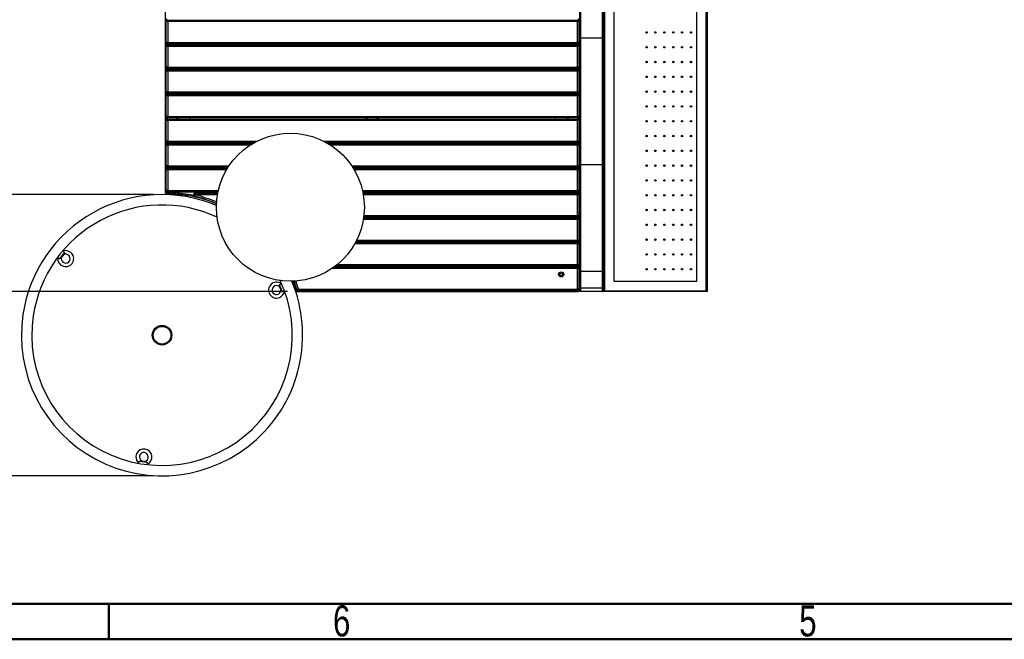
# Model space of a CAD drawing. Header units: millimetres. Extents: x 1 to 419, y 6 to 296.
# Tile 2 of 21: x 95 to 206, y 6 to 76. Entities that reach past the tile are written whole.
import ezdxf

# ---------------------------------------------------------------- set-up
doc = ezdxf.new("R2010")
doc.units = ezdxf.units.MM
doc.layers.add('FORMAT', color=7, linetype='Continuous')
doc.styles.add('SLDTEXTSTYLE1', font='TXT', dxfattribs={"width": 0.75})
doc.dimstyles.new('SLDDIMSTYLE1', dxfattribs={"dimtxt": 3.5, "dimasz": 3.302, "dimexe": 0, "dimexo": 0.0625, "dimgap": 0.875, "dimtad": 1, "dimdec": 1, "dimlfac": 30, "dimrnd": 1e-09, "dimzin": 4, "dimdsep": 46, "dimtxsty": 'SLDTEXTSTYLE1', "dimsah": 1, "dimcen": 0.09, "dimadec": 0, "dimazin": 1, "dimtfac": 1, "dimtdec": 1, "dimtofl": 0, "dimtmove": 0, "dimatfit": 3, "dimfxl": 0, "dimfrac": 2, "dimtolj": 1, "dimtzin": 12, "dimarcsym": 0})

# ---------------------------------------------------------------- blocks, each defined once
blk = doc.blocks.new('_D_2')
at = {"layer": 'FORMAT'}
for p, q in [((109.99, 56.07), (73.59, 56.07)), ((74.59, 56.07), (74.59, 24.41)), ((109.99, 24.41), (73.59, 24.41))]:
    blk.add_line(p, q, dxfattribs=at)
for points in [[(74.59, 56.07), (74.09, 52.77), (75.1, 52.77)], [(74.59, 24.41), (75.1, 27.71), (74.09, 27.71)]]:
    blk.add_solid(points, dxfattribs=at)
at = {"layer": 'FORMAT', "char_height": 3.5, "attachment_point": 1, "rotation": 90, "style": 'SLDTEXTSTYLE1'}
for s, insert in [('950.0', (70.03, 41.84)), ('%%c', (70.08, 36.57))]:
    blk.add_mtext(s, dxfattribs=dict(at, insert=insert))
blk = doc.blocks.new('_D_3')
at = {"layer": 'FORMAT'}
for p, q in [((80.66, 111.82), (32.69, 111.82)), ((33.69, 111.82), (33.69, 45.15)), ((125.1, 45.15), (32.69, 45.15))]:
    blk.add_line(p, q, dxfattribs=at)
for points in [[(33.69, 111.82), (33.18, 108.52), (34.2, 108.52)], [(33.69, 45.15), (34.2, 48.46), (33.18, 48.46)]]:
    blk.add_solid(points, dxfattribs=at)
at = {"layer": 'FORMAT', "insert": (29.18, 82.7), "char_height": 3.5, "attachment_point": 1, "rotation": 90, "style": 'SLDTEXTSTYLE1'}
blk.add_mtext('2000.0', dxfattribs=at)

msp = doc.modelspace()

# ---------------------------------------------------------------- linework, layer by layer
at = {"color": 7, "linetype": 'Continuous', "lineweight": 25}
for p, q in [((160.7952, 114.3879), (160.7952, 45.2546)), ((172.2619, 45.2546), (172.2619, 114.3879)), ((172.3619, 114.4879), (172.3619, 45.1546)), ((161.8619, 113.3212), (161.8619, 46.3212)), ((171.1952, 46.3212), (171.1952, 113.3212)), ((158.0286, 73.7099), (158.0286, 92.1367)), ((158.1286, 73.6852), (158.1286, 92.1235)), ((160.5952, 73.6852), (160.5952, 92.1235)), ((160.6952, 73.7099), (160.6952, 92.1367)), ((111.3619, 56.1879), (111.3619, 78.4879)), ((111.4619, 75.5546), (111.4619, 75.9379)), ((111.6286, 75.5546), (111.4619, 75.5546)), ((111.4619, 73.2212), (111.4619, 75.5546)), ((111.5952, 75.7179), (111.5952, 75.7746)), ((111.6286, 75.5546), (111.6286, 75.7212)), ((111.6286, 75.7212), (157.7619, 75.7212)), ((111.6286, 75.5546), (111.6286, 73.2212)), ((157.7619, 75.5546), (111.6286, 75.5546)), ((112.6619, 75.7212), (112.6619, 75.7712)), ((112.7952, 75.7212), (112.7952, 75.7712)), ((114.1286, 75.7712), (114.1286, 75.7212)), ((134.0286, 75.7212), (134.0286, 75.7712)), ((134.1619, 75.7212), (134.1619, 75.7712)), ((135.2286, 75.7212), (135.2286, 75.7712)), ((135.3619, 75.7212), (135.3619, 75.7712)), ((155.2619, 75.7712), (155.2619, 75.7212)), ((156.5952, 75.7212), (156.5952, 75.7712)), ((156.7286, 75.7712), (156.7286, 75.7212)), ((157.7619, 75.7212), (157.7619, 75.5546)), ((157.7619, 73.2212), (157.7619, 75.5546)), ((157.9286, 75.5546), (157.7619, 75.5546)), ((157.7952, 75.7746), (157.7952, 75.7179)), ((157.9286, 75.9379), (157.9286, 75.5546)), ((157.9286, 75.5546), (157.9286, 73.2212)), ((170.4952, 74.4046), (170.4952, 74.2712)), ((111.6286, 73.2212), (111.4619, 73.2212)), ((111.4619, 72.7712), (111.4619, 73.2212)), ((111.6286, 73.2212), (157.7619, 73.2212)), ((111.6286, 73.0546), (111.6286, 73.2212)), ((157.9286, 73.2212), (157.7619, 73.2212)), ((157.7619, 73.2212), (157.7619, 73.0546)), ((157.9286, 73.2212), (157.9286, 72.7712)), ((158.0286, 59.466), (158.0286, 73.7099)), ((160.5952, 73.6852), (158.1286, 73.6852)), ((158.1286, 59.418), (158.1286, 73.6852)), ((160.5952, 59.418), (160.5952, 73.6852)), ((160.6952, 59.466), (160.6952, 73.7099)), ((111.6286, 72.7712), (111.4619, 72.7712)), ((111.4619, 70.4379), (111.4619, 72.7712)), ((111.5952, 72.9345), (111.5952, 73.0579)), ((157.7619, 73.0546), (111.6286, 73.0546)), ((111.6286, 72.7712), (111.6286, 72.9379)), ((111.6286, 72.9379), (157.7619, 72.9379)), ((157.7619, 72.7712), (111.6286, 72.7712)), ((111.6286, 72.7712), (111.6286, 70.4379)), ((112.6619, 72.9379), (112.6619, 73.0546)), ((112.7952, 72.9379), (112.7952, 73.0546)), ((114.1286, 73.0546), (114.1286, 72.9379)), ((134.0286, 72.9379), (134.0286, 73.0546)), ((134.1619, 72.9379), (134.1619, 73.0546)), ((135.2286, 72.9379), (135.2286, 73.0546)), ((135.3619, 72.9379), (135.3619, 73.0546)), ((155.2619, 73.0546), (155.2619, 72.9379)), ((156.5952, 72.9379), (156.5952, 73.0546)), ((156.7286, 73.0546), (156.7286, 72.9379)), ((157.7619, 72.9379), (157.7619, 72.7712)), ((157.7619, 70.4379), (157.7619, 72.7712)), ((157.9286, 72.7712), (157.7619, 72.7712)), ((157.7952, 73.0579), (157.7952, 72.9345)), ((157.9286, 72.7712), (157.9286, 70.4379)), ((170.4952, 72.7379), (170.4952, 72.6046)), ((170.4952, 71.0712), (170.4952, 70.9379)), ((111.6286, 70.4379), (111.4619, 70.4379)), ((111.4619, 69.9879), (111.4619, 70.4379)), ((111.4619, 67.6546), (111.4619, 69.9879)), ((111.6286, 69.9879), (111.4619, 69.9879)), ((111.5952, 70.1512), (111.5952, 70.2746)), ((111.6286, 70.4379), (157.7619, 70.4379)), ((111.6286, 70.2712), (111.6286, 70.4379)), ((157.7619, 70.2712), (111.6286, 70.2712)), ((111.6286, 70.1546), (157.7619, 70.1546)), ((111.6286, 69.9879), (111.6286, 70.1546)), ((157.7619, 69.9879), (111.6286, 69.9879)), ((111.6286, 69.9879), (111.6286, 67.6546)), ((112.6619, 70.1546), (112.6619, 70.2712)), ((112.7952, 70.1546), (112.7952, 70.2712)), ((114.1286, 70.2712), (114.1286, 70.1546)), ((134.0286, 70.1546), (134.0286, 70.2712)), ((134.1619, 70.1546), (134.1619, 70.2712)), ((135.2286, 70.1546), (135.2286, 70.2712)), ((135.3619, 70.1546), (135.3619, 70.2712)), ((155.2619, 70.2712), (155.2619, 70.1546)), ((156.5952, 70.1546), (156.5952, 70.2712)), ((156.7286, 70.2712), (156.7286, 70.1546)), ((157.9286, 70.4379), (157.7619, 70.4379)), ((157.7619, 70.4379), (157.7619, 70.2712)), ((157.7619, 70.1546), (157.7619, 69.9879)), ((157.9286, 69.9879), (157.7619, 69.9879)), ((157.7619, 67.6546), (157.7619, 69.9879)), ((157.7952, 70.2746), (157.7952, 70.1512)), ((157.9286, 70.4379), (157.9286, 69.9879)), ((157.9286, 69.9879), (157.9286, 67.6546)), ((170.4952, 69.4046), (170.4952, 69.2712)), ((111.6286, 67.6546), (111.4619, 67.6546)), ((111.4619, 67.2046), (111.4619, 67.6546)), ((111.6286, 67.6546), (157.7619, 67.6546)), ((111.6286, 67.4879), (111.6286, 67.6546)), ((157.9286, 67.6546), (157.7619, 67.6546)), ((157.7619, 67.6546), (157.7619, 67.4879)), ((157.9286, 67.6546), (157.9286, 67.2046)), ((170.4952, 67.7379), (170.4952, 67.6046)), ((111.4619, 64.8712), (111.4619, 67.2046)), ((111.6286, 67.2046), (111.4619, 67.2046)), ((111.5952, 67.3679), (111.5952, 67.4913)), ((157.7619, 67.4879), (111.6286, 67.4879)), ((111.6286, 67.3712), (157.7619, 67.3712)), ((111.6286, 67.2046), (111.6286, 67.3712)), ((157.7619, 67.2046), (111.6286, 67.2046)), ((111.6286, 67.2046), (111.6286, 64.8712)), ((112.6619, 67.3712), (112.6619, 67.4879)), ((112.7952, 67.3712), (112.7952, 67.4879)), ((114.1286, 67.4879), (114.1286, 67.3712)), ((134.0286, 67.3712), (134.0286, 67.4879)), ((134.1619, 67.3712), (134.1619, 67.4879)), ((135.2286, 67.3712), (135.2286, 67.4879)), ((135.3619, 67.3712), (135.3619, 67.4879)), ((155.2619, 67.4879), (155.2619, 67.3712)), ((156.5952, 67.3712), (156.5952, 67.4879)), ((156.7286, 67.4879), (156.7286, 67.3712)), ((157.7619, 67.3712), (157.7619, 67.2046)), ((157.7619, 64.8712), (157.7619, 67.2046)), ((157.9286, 67.2046), (157.7619, 67.2046)), ((157.7952, 67.4913), (157.7952, 67.3679)), ((157.9286, 67.2046), (157.9286, 64.8712)), ((170.4952, 66.0712), (170.4952, 65.9379)), ((111.6286, 64.8712), (111.4619, 64.8712)), ((111.4619, 64.4212), (111.4619, 64.8712)), ((111.4619, 62.0879), (111.4619, 64.4212)), ((111.6286, 64.4212), (111.4619, 64.4212)), ((111.5952, 64.5845), (111.5952, 64.7079)), ((111.6286, 64.8712), (157.7619, 64.8712)), ((111.6286, 64.7046), (111.6286, 64.8712)), ((157.7619, 64.7046), (111.6286, 64.7046)), ((111.6286, 64.5879), (157.7619, 64.5879)), ((111.6286, 64.4212), (111.6286, 64.5879)), ((157.7619, 64.4212), (111.6286, 64.4212)), ((111.6286, 64.4212), (111.6286, 62.0879)), ((112.6619, 64.5879), (112.6619, 64.7046)), ((112.7952, 64.5879), (112.7952, 64.7046)), ((114.1286, 64.7046), (114.1286, 64.5879)), ((134.0286, 64.5879), (134.0286, 64.7046)), ((134.1619, 64.5879), (134.1619, 64.7046)), ((135.2286, 64.5879), (135.2286, 64.7046)), ((135.3619, 64.5879), (135.3619, 64.7046)), ((155.2619, 64.7046), (155.2619, 64.5879)), ((156.5952, 64.5879), (156.5952, 64.7046)), ((156.7286, 64.7046), (156.7286, 64.5879)), ((157.9286, 64.8712), (157.7619, 64.8712)), ((157.7619, 64.8712), (157.7619, 64.7046)), ((157.7619, 64.5879), (157.7619, 64.4212)), ((157.7619, 62.0879), (157.7619, 64.4212)), ((157.9286, 64.4212), (157.7619, 64.4212)), ((157.7952, 64.7079), (157.7952, 64.5845)), ((157.9286, 64.8712), (157.9286, 64.4212)), ((157.9286, 64.4212), (157.9286, 62.0879)), ((170.4952, 64.4046), (170.4952, 64.2712)), ((170.4952, 62.7379), (170.4952, 62.6046)), ((111.6286, 62.0879), (111.4619, 62.0879)), ((111.4619, 61.6379), (111.4619, 62.0879)), ((111.6286, 61.6379), (111.4619, 61.6379)), ((111.4619, 59.3046), (111.4619, 61.6379)), ((111.5952, 61.8012), (111.5952, 61.9246)), ((111.6286, 61.9212), (111.6286, 62.0879)), ((111.6286, 62.0879), (121.6831, 62.0879)), ((121.3695, 61.9212), (111.6286, 61.9212)), ((111.6286, 61.6379), (111.6286, 61.8046)), ((111.6286, 61.8046), (121.1676, 61.8046)), ((111.6286, 61.6379), (111.6286, 59.3046)), ((120.8998, 61.6379), (111.6286, 61.6379)), ((112.6619, 61.8046), (112.6619, 61.9212)), ((112.7952, 61.8046), (112.7952, 61.9212)), ((114.1286, 61.9212), (114.1286, 61.8046)), ((129.1896, 62.0879), (157.7619, 62.0879)), ((157.7619, 61.9212), (129.5032, 61.9212)), ((129.7052, 61.8046), (157.7619, 61.8046)), ((157.7619, 61.6379), (129.973, 61.6379)), ((134.0286, 61.8046), (134.0286, 61.9212)), ((134.1619, 61.8046), (134.1619, 61.9212)), ((135.2286, 61.8046), (135.2286, 61.9212)), ((135.3619, 61.8046), (135.3619, 61.9212)), ((155.2619, 61.9212), (155.2619, 61.8046)), ((156.5952, 61.8046), (156.5952, 61.9212)), ((156.7286, 61.9212), (156.7286, 61.8046)), ((157.9286, 62.0879), (157.7619, 62.0879)), ((157.7619, 62.0879), (157.7619, 61.9212)), ((157.7619, 61.8046), (157.7619, 61.6379)), ((157.9286, 61.6379), (157.7619, 61.6379)), ((157.7619, 59.3046), (157.7619, 61.6379)), ((157.7952, 61.9246), (157.7952, 61.8012)), ((157.9286, 62.0879), (157.9286, 61.6379)), ((157.9286, 61.6379), (157.9286, 59.3046)), ((170.4952, 61.0712), (170.4952, 60.9379)), ((111.6286, 59.3046), (111.4619, 59.3046)), ((111.4619, 58.8546), (111.4619, 59.3046)), ((111.6286, 58.8546), (111.4619, 58.8546)), ((111.4619, 56.5212), (111.4619, 58.8546)), ((111.5952, 59.0179), (111.5952, 59.1413)), ((111.6286, 59.1379), (111.6286, 59.3046)), ((111.6286, 59.3046), (118.5257, 59.3046)), ((118.4163, 59.1379), (111.6286, 59.1379)), ((111.6286, 58.8546), (111.6286, 59.0212)), ((111.6286, 59.0212), (118.343, 59.0212)), ((111.6286, 58.8546), (111.6286, 56.5212)), ((118.2429, 58.8546), (111.6286, 58.8546)), ((112.6619, 59.0212), (112.6619, 59.1379)), ((112.7952, 59.0212), (112.7952, 59.1379)), ((114.1286, 59.1379), (114.1286, 59.0212)), ((132.347, 59.3046), (157.7619, 59.3046)), ((157.7619, 59.1379), (132.4565, 59.1379)), ((132.5298, 59.0212), (157.7619, 59.0212)), ((157.7619, 58.8546), (132.6298, 58.8546)), ((134.0286, 59.0212), (134.0286, 59.1379)), ((134.1619, 59.0212), (134.1619, 59.1379)), ((135.2286, 59.0212), (135.2286, 59.1379)), ((135.3619, 59.0212), (135.3619, 59.1379)), ((155.2619, 59.1379), (155.2619, 59.0212)), ((156.5952, 59.0212), (156.5952, 59.1379)), ((156.7286, 59.1379), (156.7286, 59.0212)), ((157.9286, 59.3046), (157.7619, 59.3046)), ((157.7619, 59.3046), (157.7619, 59.1379)), ((157.7619, 59.0212), (157.7619, 58.8546)), ((157.9286, 58.8546), (157.7619, 58.8546)), ((157.7619, 56.5212), (157.7619, 58.8546)), ((157.7952, 59.1413), (157.7952, 59.0179)), ((157.9286, 59.3046), (157.9286, 58.8546)), ((157.9286, 58.8546), (157.9286, 56.5212)), ((158.0286, 47.5232), (158.0286, 59.466)), ((160.5952, 59.418), (158.1286, 59.418)), ((158.1286, 47.4279), (158.1286, 59.418)), ((160.5952, 47.4279), (160.5952, 59.418)), ((160.6952, 47.5232), (160.6952, 59.466)), ((170.4952, 59.4046), (170.4952, 59.2712)), ((170.4952, 57.7379), (170.4952, 57.6046)), ((111.4619, 56.1879), (111.3619, 56.1879)), ((111.6286, 56.5212), (111.4619, 56.5212)), ((111.4619, 56.1879), (111.4619, 56.5212)), ((111.4619, 56.1678), (111.4619, 56.1879)), ((111.4619, 56.1546), (111.4619, 56.1678)), ((111.5619, 56.1546), (111.4619, 56.1546)), ((111.764, 56.1546), (111.5619, 56.1546)), ((111.5952, 56.2954), (111.5952, 56.3579)), ((111.5952, 56.2954), (111.6575, 56.3546)), ((112.1052, 56.2731), (111.5952, 56.2954)), ((111.6286, 56.3546), (111.6286, 56.5212)), ((111.6286, 56.5212), (117.3164, 56.5212)), ((117.2797, 56.3546), (111.6286, 56.3546)), ((114.681, 56.0546), (114.6393, 55.8932)), ((114.681, 56.0546), (114.681, 56.2212)), ((114.681, 56.2212), (117.253, 56.2212)), ((117.2227, 56.0546), (114.681, 56.0546)), ((117.2664, 56.2896), (117.0913, 56.3546)), ((133.5563, 56.5212), (157.7619, 56.5212)), ((157.7619, 56.3546), (133.593, 56.3546)), ((133.6198, 56.2212), (157.7619, 56.2212)), ((157.7619, 56.0546), (133.6501, 56.0546)), ((134.0286, 56.2212), (134.0286, 56.3546)), ((134.1619, 56.2212), (134.1619, 56.3546)), ((135.2286, 56.2212), (135.2286, 56.3546)), ((135.3619, 56.2212), (135.3619, 56.3546)), ((155.2619, 56.3546), (155.2619, 56.2212)), ((156.5952, 56.2212), (156.5952, 56.3546)), ((156.7286, 56.3546), (156.7286, 56.2212)), ((157.9286, 56.5212), (157.7619, 56.5212)), ((157.7619, 56.5212), (157.7619, 56.3546)), ((157.7619, 56.2212), (157.7619, 56.0546)), ((157.9286, 56.0546), (157.7619, 56.0546)), ((157.7619, 53.7212), (157.7619, 56.0546)), ((157.7952, 56.3579), (157.7952, 56.2179)), ((157.9286, 56.5212), (157.9286, 56.0546)), ((157.9286, 56.0546), (157.9286, 53.7212)), ((165.4636, 55.9879), (165.6269, 55.9879)), ((166.4636, 55.9879), (166.6269, 55.9879)), ((167.4636, 55.9879), (167.6269, 55.9879)), ((168.4636, 55.9879), (168.6269, 55.9879)), ((170.4952, 56.0712), (170.4952, 55.9379)), ((170.4952, 54.4046), (170.4952, 54.2712)), ((157.7619, 53.2879), (133.658, 53.2879)), ((133.6839, 53.4546), (157.7619, 53.4546)), ((157.7619, 53.5546), (133.6977, 53.5546)), ((133.718, 53.7212), (157.7619, 53.7212)), ((134.0286, 53.4546), (134.0286, 53.5546)), ((134.1619, 53.4546), (134.1619, 53.5546)), ((135.2286, 53.4546), (135.2286, 53.5546)), ((135.3619, 53.4546), (135.3619, 53.5546)), ((155.2619, 53.5546), (155.2619, 53.4546)), ((156.5952, 53.4546), (156.5952, 53.5546)), ((156.7286, 53.5546), (156.7286, 53.4546)), ((157.9286, 53.7212), (157.7619, 53.7212)), ((157.7619, 53.7212), (157.7619, 53.5546)), ((157.7619, 53.4546), (157.7619, 53.2879)), ((157.9286, 53.2879), (157.7619, 53.2879)), ((157.7619, 50.9546), (157.7619, 53.2879)), ((157.7952, 53.5579), (157.7952, 53.4512)), ((157.9286, 53.7212), (157.9286, 53.2879)), ((157.9286, 53.2879), (157.9286, 50.9546)), ((165.4636, 54.3212), (165.6269, 54.3212)), ((166.4636, 54.3212), (166.6269, 54.3212)), ((167.4636, 54.3212), (167.6269, 54.3212)), ((168.4636, 54.3212), (168.6269, 54.3212)), ((170.4952, 52.7379), (170.4952, 52.6046)), ((170.4952, 51.0712), (170.4952, 50.9379)), ((157.7619, 50.5212), (132.6763, 50.5212)), ((132.7688, 50.6879), (157.7619, 50.6879)), ((157.7619, 50.7879), (132.822, 50.7879)), ((132.9067, 50.9546), (157.7619, 50.9546)), ((134.0286, 50.6879), (134.0286, 50.7879)), ((134.1619, 50.6879), (134.1619, 50.7879)), ((135.2286, 50.6879), (135.2286, 50.7879)), ((135.3619, 50.6879), (135.3619, 50.7879)), ((155.2619, 50.7879), (155.2619, 50.6879)), ((156.5952, 50.6879), (156.5952, 50.7879)), ((156.7286, 50.7879), (156.7286, 50.6879)), ((157.9286, 50.9546), (157.7619, 50.9546)), ((157.7619, 50.9546), (157.7619, 50.7879)), ((157.7619, 50.5212), (157.7619, 50.6879)), ((157.7619, 48.1879), (157.7619, 50.5212)), ((157.7619, 50.5212), (157.9286, 50.5212)), ((157.7952, 50.7913), (157.7952, 50.6845)), ((157.9286, 50.9546), (157.9286, 50.5212)), ((157.9286, 50.5212), (157.9286, 48.1879)), ((99.2044, 48.9751), (99.2433, 48.9473)), ((99.9958, 49.5427), (99.448, 48.8537)), ((99.8795, 49.2934), (99.6646, 49.0232)), ((99.8585, 49.721), (99.8226, 49.7526)), ((170.4952, 49.4046), (170.4952, 49.2712)), ((157.7619, 47.7546), (130.1193, 47.7546)), ((130.3557, 47.9212), (157.7619, 47.9212)), ((157.7619, 48.0212), (130.4896, 48.0212)), ((130.701, 48.1879), (157.7619, 48.1879)), ((134.0286, 47.9212), (134.0286, 48.0212)), ((134.1619, 47.9212), (134.1619, 48.0212)), ((135.2286, 47.9212), (135.2286, 48.0212)), ((135.3619, 47.9212), (135.3619, 48.0212)), ((155.2619, 48.0212), (155.2619, 47.9212)), ((156.5952, 47.9212), (156.5952, 48.0212)), ((156.7286, 48.0212), (156.7286, 47.9212)), ((157.9286, 48.1879), (157.7619, 48.1879)), ((157.7619, 48.0212), (157.7619, 48.1879)), ((157.7619, 47.9212), (157.7619, 47.7546)), ((157.7619, 45.4212), (157.7619, 47.7546)), ((157.9286, 47.7546), (157.7619, 47.7546)), ((157.7952, 48.0246), (157.7952, 47.9179)), ((157.9286, 48.1879), (157.9286, 47.7546)), ((157.9286, 47.7546), (157.9286, 45.4212)), ((170.4952, 47.7379), (170.4952, 47.6046)), ((158.0286, 45.6511), (158.0286, 47.5232)), ((160.5952, 47.4279), (158.1286, 47.4279)), ((158.1286, 45.5515), (158.1286, 47.4279)), ((160.5952, 45.5515), (160.5952, 47.4279)), ((160.6952, 45.6511), (160.6952, 47.5232)), ((124.5379, 45.1089), (124.2152, 45.9279)), ((124.3803, 45.3343), (124.2537, 45.6555)), ((124.4421, 46.0781), (124.3986, 46.0583)), ((158.0286, 45.2546), (158.0286, 45.6511)), ((160.5952, 45.5515), (158.1286, 45.5515)), ((158.1286, 45.1546), (158.1286, 45.5515)), ((160.5952, 45.1546), (160.5952, 45.5515)), ((160.6952, 45.2546), (160.6952, 45.6511)), ((161.8619, 46.3212), (171.1952, 46.3212)), ((124.7611, 45.1387), (124.8063, 45.154)), ((126.0952, 45.1546), (126.0952, 45.2546)), ((126.0952, 45.2546), (126.3385, 45.2546)), ((126.0952, 45.1546), (157.9286, 45.1546)), ((126.3385, 45.4212), (126.1783, 45.3751)), ((126.3385, 45.4212), (157.7619, 45.4212)), ((126.3385, 45.2546), (126.3385, 45.4212)), ((157.7619, 45.2546), (126.3385, 45.2546)), ((157.9286, 45.4212), (157.7619, 45.4212)), ((157.7619, 45.4212), (157.7619, 45.2546)), ((157.7619, 45.2546), (157.9286, 45.2546)), ((157.9286, 45.2546), (157.8797, 45.3034)), ((157.9286, 45.4212), (157.9286, 45.3212)), ((158.0286, 45.3212), (157.9286, 45.3212)), ((157.9286, 45.3212), (157.9286, 45.2546)), ((157.9286, 45.2546), (157.9286, 45.1546)), ((160.5952, 45.1546), (158.1286, 45.1546)), ((160.6952, 45.1546), (160.6952, 45.2546)), ((160.6952, 45.1546), (160.7952, 45.2546)), ((172.3619, 45.1546), (160.6952, 45.1546)), ((160.7952, 45.2546), (172.2619, 45.2546)), ((172.2619, 45.2546), (172.3619, 45.1546)), ((108.3414, 25.8636), (108.332, 25.8167)), ((108.4272, 26.0717), (109.2978, 25.9417)), ((108.7012, 26.0956), (109.0426, 26.0446)), ((109.3144, 25.6701), (109.3191, 25.7177))]:
    msp.add_line(p, q, dxfattribs=at)
at = {"color": 7, "linetype": 'Continuous', "lineweight": 50}
for p, q in [((410.328, 10), (10, 10)), ((105, 10), (105, 6)), ((414, 6), (6, 6))]:
    msp.add_line(p, q, dxfattribs=at)
at = {"color": 7, "linetype": 'Continuous', "lineweight": 25, "flags": 128}
for points in [[(158.1286, 59.418), (158.109, 59.4189), (158.0903, 59.4216), (158.073, 59.426), (158.0578, 59.432), (158.0454, 59.4393), (158.0362, 59.4476), (158.0305, 59.4566), (158.0286, 59.466)], [(160.6952, 59.466), (160.6933, 59.4566), (160.6876, 59.4476), (160.6784, 59.4393), (160.6659, 59.432), (160.6508, 59.426), (160.6335, 59.4216), (160.6147, 59.4189), (160.5952, 59.418)]]:
    msp.add_lwpolyline(points, dxfattribs=at)
at = {"color": 7, "linetype": 'Continuous', "lineweight": 25}
for centre, radius in [((165.5452, 74.3379), 0.0833), ((166.5452, 74.3379), 0.0833), ((167.5452, 74.3379), 0.0833), ((168.5452, 74.3379), 0.0833), ((169.5452, 74.3379), 0.0833), ((170.5452, 74.3379), 0.0833), ((165.5452, 72.6712), 0.0833), ((166.5452, 72.6712), 0.0833), ((167.5452, 72.6712), 0.0833), ((168.5452, 72.6712), 0.0833), ((169.5452, 72.6712), 0.0833), ((170.5452, 72.6712), 0.0833), ((165.5452, 71.0046), 0.0833), ((166.5452, 71.0046), 0.0833), ((167.5452, 71.0046), 0.0833), ((168.5452, 71.0046), 0.0833), ((169.5452, 71.0046), 0.0833), ((170.5452, 71.0046), 0.0833), ((165.5452, 69.3379), 0.0833), ((166.5452, 69.3379), 0.0833), ((167.5452, 69.3379), 0.0833), ((168.5452, 69.3379), 0.0833), ((169.5452, 69.3379), 0.0833), ((170.5452, 69.3379), 0.0833), ((165.5452, 67.6712), 0.0833), ((166.5452, 67.6712), 0.0833), ((167.5452, 67.6712), 0.0833), ((168.5452, 67.6712), 0.0833), ((169.5452, 67.6712), 0.0833), ((170.5452, 67.6712), 0.0833), ((165.5452, 66.0046), 0.0833), ((166.5452, 66.0046), 0.0833), ((167.5452, 66.0046), 0.0833), ((168.5452, 66.0046), 0.0833), ((169.5452, 66.0046), 0.0833), ((170.5452, 66.0046), 0.0833), ((165.5452, 64.3379), 0.0833), ((166.5452, 64.3379), 0.0833), ((167.5452, 64.3379), 0.0833), ((168.5452, 64.3379), 0.0833), ((169.5452, 64.3379), 0.0833), ((170.5452, 64.3379), 0.0833), ((125.4364, 54.6476), 8.3333), ((165.5452, 62.6712), 0.0833), ((166.5452, 62.6712), 0.0833), ((167.5452, 62.6712), 0.0833), ((168.5452, 62.6712), 0.0833), ((169.5452, 62.6712), 0.0833), ((170.5452, 62.6712), 0.0833), ((165.5452, 61.0046), 0.0833), ((166.5452, 61.0046), 0.0833), ((167.5452, 61.0046), 0.0833), ((168.5452, 61.0046), 0.0833), ((169.5452, 61.0046), 0.0833), ((170.5452, 61.0046), 0.0833), ((165.5452, 59.3379), 0.0833), ((166.5452, 59.3379), 0.0833), ((167.5452, 59.3379), 0.0833), ((168.5452, 59.3379), 0.0833), ((169.5452, 59.3379), 0.0833), ((170.5452, 59.3379), 0.0833), ((165.5452, 57.6712), 0.0833), ((166.5452, 57.6712), 0.0833), ((167.5452, 57.6712), 0.0833), ((168.5452, 57.6712), 0.0833), ((169.5452, 57.6712), 0.0833), ((170.5452, 57.6712), 0.0833), ((165.5452, 56.0046), 0.0833), ((166.5452, 56.0046), 0.0833), ((167.5452, 56.0046), 0.0833), ((168.5452, 56.0046), 0.0833), ((169.5452, 56.0046), 0.0833), ((170.5452, 56.0046), 0.0833), ((165.5452, 54.3379), 0.0833), ((166.5452, 54.3379), 0.0833), ((167.5452, 54.3379), 0.0833), ((168.5452, 54.3379), 0.0833), ((169.5452, 54.3379), 0.0833), ((170.5452, 54.3379), 0.0833), ((165.5452, 52.6712), 0.0833), ((166.5452, 52.6712), 0.0833), ((167.5452, 52.6712), 0.0833), ((168.5452, 52.6712), 0.0833), ((169.5452, 52.6712), 0.0833), ((170.5452, 52.6712), 0.0833), ((165.5452, 51.0046), 0.0833), ((166.5452, 51.0046), 0.0833), ((167.5452, 51.0046), 0.0833), ((168.5452, 51.0046), 0.0833), ((169.5452, 51.0046), 0.0833), ((170.5452, 51.0046), 0.0833), ((165.5452, 49.3379), 0.0833), ((166.5452, 49.3379), 0.0833), ((167.5452, 49.3379), 0.0833), ((168.5452, 49.3379), 0.0833), ((169.5452, 49.3379), 0.0833), ((170.5452, 49.3379), 0.0833), ((165.5452, 47.6712), 0.0833), ((166.5452, 47.6712), 0.0833), ((167.5452, 47.6712), 0.0833), ((168.5452, 47.6712), 0.0833), ((169.5452, 47.6712), 0.0833), ((170.5452, 47.6712), 0.0833), ((155.9286, 47.0879), 0.2883), ((155.9286, 47.0879), 0.15), ((110.987, 40.2411), 1.1), ((110.987, 40.2411), 1)]:
    msp.add_circle(centre, radius, dxfattribs=at)
for centre, radius, start, end in [((111.6286, 75.5546), 0.1667, 90, 180), ((157.7619, 75.5546), 0.1667, 0, 90), ((111.6286, 73.2212), 0.1667, 180, 270), ((157.7619, 73.2212), 0.1667, 270, 0), ((158.1051, 73.8049), 0.122, 231.159551, 281.092015), ((160.6187, 73.8049), 0.122, 258.907985, 308.840449), ((111.6286, 72.7712), 0.1667, 90, 180), ((157.7619, 72.7712), 0.1667, 0, 90), ((111.6286, 70.4379), 0.1667, 180, 270), ((111.6286, 69.9879), 0.1667, 90, 180), ((157.7619, 70.4379), 0.1667, 270, 0), ((157.7619, 69.9879), 0.1667, 0, 90), ((111.6286, 67.6546), 0.1667, 180, 270), ((157.7619, 67.6546), 0.1667, 270, 0), ((111.6286, 67.2046), 0.1667, 90, 180), ((157.7619, 67.2046), 0.1667, 0, 90), ((111.6286, 64.8712), 0.1667, 180, 270), ((111.6286, 64.4212), 0.1667, 90, 180), ((157.7619, 64.8712), 0.1667, 270, 0), ((157.7619, 64.4212), 0.1667, 0, 90), ((111.6286, 62.0879), 0.1667, 180, 270), ((111.6286, 61.6379), 0.1667, 90, 180), ((157.7619, 62.0879), 0.1667, 270, 0), ((157.7619, 61.6379), 0.1667, 0, 90), ((111.6286, 59.3046), 0.1667, 180, 270), ((111.6286, 58.8546), 0.1667, 90, 180), ((157.7619, 59.3046), 0.1667, 270, 0), ((157.7619, 58.8546), 0.1667, 0, 90), ((110.987, 40.2411), 15.8333, 67.267803, 171.511144), ((111.6286, 56.5212), 0.1667, 180, 270), ((111.5619, 56.2546), 0.1, 244.162538, 270), ((111.4286, 40.8212), 15.4667, 78.410155, 87.492509), ((114.681, 56.0546), 0.1667, 90, 255.511201), ((109.6868, 36.7279), 19.7948, 67.962484, 75.511201), ((109.6868, 36.7279), 19.9615, 68.122324, 75.511201), ((157.7619, 56.5212), 0.1667, 270, 0), ((157.7619, 56.0546), 0.1667, 0, 90), ((110.987, 40.2411), 14.6667, 65.034684, 171.511144), ((157.7619, 53.7212), 0.1667, 270, 0), ((157.7619, 53.2879), 0.1667, 0, 90), ((157.7619, 50.9546), 0.1667, 270, 0), ((157.7619, 50.5212), 0.1667, 0, 90), ((100.1393, 48.8662), 0.9, 174.825884, 51.511144), ((100.1393, 48.8662), 0.5, 161.701167, 231.511144), ((100.1393, 48.8662), 0.5, 231.511144, 121.329441), ((100.1393, 48.8662), 0.9, 51.511144, 108.192426), ((168.3393, 49.4105), 0.2667, 324.407886, 356.756329), ((157.7619, 48.1879), 0.1667, 270, 0), ((157.7619, 47.7546), 0.1667, 0, 90), ((165.2876, 47.747), 0.3333, 333.576391, 353.655997), ((158.1263, 47.5256), 0.0977, 181.402746, 271.337207), ((160.5975, 47.5256), 0.0977, 268.662793, 358.597254), ((110.987, 40.2411), 15.8333, 171.511144, 22.562002), ((110.987, 40.2411), 14.6667, 171.511144, 24.795122), ((123.8804, 45.3228), 0.9, 54.825884, 291.511144), ((123.8804, 45.3228), 0.5, 111.511144, 1.329441), ((123.8804, 45.3228), 0.5, 41.701167, 111.511144), ((111.3157, 41.0949), 15.4667, 16.065717, 19.767048), ((111.3157, 41.0949), 15.6333, 16.065717, 19.589884), ((158.1284, 45.6513), 0.0998, 180.10571, 270.105321), ((160.5954, 45.6513), 0.0998, 269.894679, 359.89429), ((123.8804, 45.3228), 0.9, 291.511144, 348.192426), ((126.3385, 45.4212), 0.1667, 196.065717, 270), ((157.7619, 45.4212), 0.1667, 270, 0), ((158.1286, 45.2546), 0.1, 180, 270), ((160.5952, 45.2546), 0.1, 270, 0), ((108.9412, 26.5342), 0.9, 294.828108, 228.197364), ((108.9412, 26.5342), 0.5, 81.511144, 241.322669), ((108.9412, 26.5342), 0.5, 281.713709, 81.511144)]:
    msp.add_arc(centre, radius, start, end, dxfattribs=at)
for points, knots in [([(111.5952, 56.2954), (111.5951, 56.2953), (111.5804, 56.2812), (111.5493, 56.2515), (111.5088, 56.2127), (111.4806, 56.1857), (111.4648, 56.1706), (111.4629, 56.1687), (111.4619, 56.1678)], [0, 0, 0, 0, 0.0016854, 0.24402799, 0.51453204, 0.71330664, 0.85633733, 1, 1, 1, 1]), ([(117.1176, 55.0544), (116.9969, 55.1038), (116.6291, 55.2544), (115.9978, 55.4637), (115.2824, 55.6684), (114.6134, 55.8245), (113.9949, 55.9427), (113.372, 56.0351), (112.746, 56.1028), (112.1087, 56.1418), (111.6805, 56.159), (111.4619, 56.1678)], [0, 0, 0, 0, 0.06747165, 0.20567015, 0.34386888, 0.45245825, 0.56104763, 0.66963696, 0.77822646, 0.88677808, 1, 1, 1, 1]), ([(99.448, 48.8537), (99.4262, 48.8685), (99.3861, 48.896), (99.3261, 48.9235), (99.28, 48.9388), (99.2488, 48.9463), (99.2452, 48.947), (99.2434, 48.9474)], [0, 0, 0, 0, 0.23147129, 0.42685575, 0.62254942, 0.81242629, 1, 1, 1, 1]), ([(99.6646, 49.0232), (99.6645, 49.0231), (99.664, 49.0228), (99.6548, 49.0173), (99.6245, 48.9968), (99.5671, 48.9533), (99.5036, 48.9013), (99.4605, 48.8644), (99.448, 48.8537)], [0, 0, 0, 0, 0.03512804, 0.15466768, 0.307611, 0.53937355, 0.86573087, 1, 1, 1, 1]), ([(99.8584, 49.7209), (99.8584, 49.721), (99.8568, 49.7243), (99.8624, 49.7122), (99.8767, 49.6842), (99.9037, 49.6408), (99.9435, 49.5906), (99.9776, 49.5593), (99.9958, 49.5427)], [0, 0, 0, 0, 0.00645031, 0.20302475, 0.39959118, 0.59337781, 0.78299179, 1, 1, 1, 1]), ([(99.9958, 49.5427), (99.9803, 49.5128), (99.9557, 49.4652), (99.9257, 49.4035), (99.9042, 49.3567), (99.8885, 49.3192), (99.8805, 49.2968), (99.8798, 49.2944), (99.8795, 49.2934)], [0, 0, 0, 0, 0.27285885, 0.43397038, 0.60023015, 0.76399481, 0.89890916, 1, 1, 1, 1]), ([(124.2152, 45.9279), (124.2389, 45.9393), (124.2828, 45.9603), (124.3366, 45.9985), (124.3729, 46.0308), (124.395, 46.0541), (124.3974, 46.0568), (124.3986, 46.0582)], [0, 0, 0, 0, 0.23147129, 0.42685575, 0.62254942, 0.81242629, 1, 1, 1, 1]), ([(124.2537, 45.6555), (124.2537, 45.6556), (124.2537, 45.6562), (124.2534, 45.6669), (124.2508, 45.7034), (124.2419, 45.7749), (124.2286, 45.8559), (124.2182, 45.9116), (124.2152, 45.9279)], [0, 0, 0, 0, 0.03512804, 0.15466768, 0.307611, 0.53937355, 0.86573087, 1, 1, 1, 1]), ([(126.1148, 45.2546), (126.0417, 45.4781), (125.924, 45.8381), (125.7877, 46.1915), (125.7361, 46.3255)], [0, 0, 0, 0, 0.62075479, 1, 1, 1, 1]), ([(124.5379, 45.1089), (124.5198, 45.1373), (124.4909, 45.1824), (124.4525, 45.2392), (124.4227, 45.2812), (124.3981, 45.3136), (124.3827, 45.3317), (124.381, 45.3335), (124.3803, 45.3343)], [0, 0, 0, 0, 0.27285885, 0.43397038, 0.60023015, 0.76399481, 0.89890916, 1, 1, 1, 1]), ([(124.761, 45.1388), (124.7611, 45.1388), (124.7648, 45.1385), (124.7515, 45.1397), (124.7201, 45.1414), (124.669, 45.1396), (124.6057, 45.1303), (124.5615, 45.1164), (124.5379, 45.1089)], [0, 0, 0, 0, 0.00645031, 0.20302475, 0.39959118, 0.59337781, 0.78299179, 1, 1, 1, 1]), ([(126.187, 45.3549), (126.1821, 45.3482), (126.1679, 45.3284), (126.1478, 45.3005), (126.1294, 45.2748), (126.1172, 45.2579), (126.1156, 45.2557), (126.1148, 45.2546)], [0, 0, 0, 0, 0.13058494, 0.38366394, 0.59814521, 0.79878419, 1, 1, 1, 1]), ([(108.3415, 25.8636), (108.3414, 25.8635), (108.3394, 25.8605), (108.347, 25.8714), (108.3642, 25.8977), (108.3882, 25.9428), (108.4118, 26.0024), (108.4218, 26.0476), (108.4272, 26.0717)], [0, 0, 0, 0, 0.00645031, 0.20302475, 0.39959118, 0.59337781, 0.78299179, 1, 1, 1, 1]), ([(108.4272, 26.0717), (108.4608, 26.0732), (108.5143, 26.0756), (108.5827, 26.0806), (108.634, 26.0854), (108.6744, 26.0905), (108.6977, 26.0948), (108.7002, 26.0953), (108.7012, 26.0956)], [0, 0, 0, 0, 0.27285885, 0.43397038, 0.60023015, 0.76399481, 0.89890916, 1, 1, 1, 1]), ([(109.0426, 26.0446), (109.0427, 26.0445), (109.0433, 26.0443), (109.0526, 26.0391), (109.0855, 26.0231), (109.1519, 25.9951), (109.2287, 25.9661), (109.2822, 25.9472), (109.2978, 25.9417)], [0, 0, 0, 0, 0.03512804, 0.15466768, 0.307611, 0.53937355, 0.86573087, 1, 1, 1, 1]), ([(109.2978, 25.9417), (109.2958, 25.9155), (109.2921, 25.867), (109.2982, 25.8013), (109.308, 25.7537), (109.3171, 25.723), (109.3183, 25.7194), (109.3189, 25.7177)], [0, 0, 0, 0, 0.23147129, 0.42685575, 0.62254942, 0.81242629, 1, 1, 1, 1])]:
    msp.add_open_spline(points, degree=3, knots=knots, dxfattribs=at)

# ---------------------------------------------------------------- texts
at = {"color": 7, "linetype": 'Continuous', "lineweight": 0, "char_height": 3.5, "attachment_point": 2, "style": 'SLDTEXTSTYLE1'}
for s, insert in [('6', (131.2148, 9.826)), ('5', (183.7148, 9.826))]:
    msp.add_mtext(s, dxfattribs=dict(at, insert=insert))

# ---------------------------------------------------------------- dimensions: what is measured, and where the dimension line sits
at = {"layer": 'FORMAT'}
dim = msp.add_linear_dim(base=(33.6902, 45.1546), p1=(81.6602, 111.8212), p2=(126.0952, 45.1546), angle=90, dimstyle='SLDDIMSTYLE1', dxfattribs=at)
dim.commit()
dim.dimension.update_dxf_attribs({"geometry": '_D_3', "text_midpoint": (33.6902, 89.8135), "dimtype": 160})
dim = msp.add_linear_dim(base=(74.5938, 24.4078), p1=(110.987, 56.0744), p2=(110.987, 24.4078), angle=90, text='%%c<>', dimstyle='SLDDIMSTYLE1', dxfattribs=at)
dim.commit()
dim.dimension.update_dxf_attribs({"geometry": '_D_2', "text_midpoint": (74.5938, 45.0244), "dimtype": 160})

doc.saveas('drawing.dxf')
